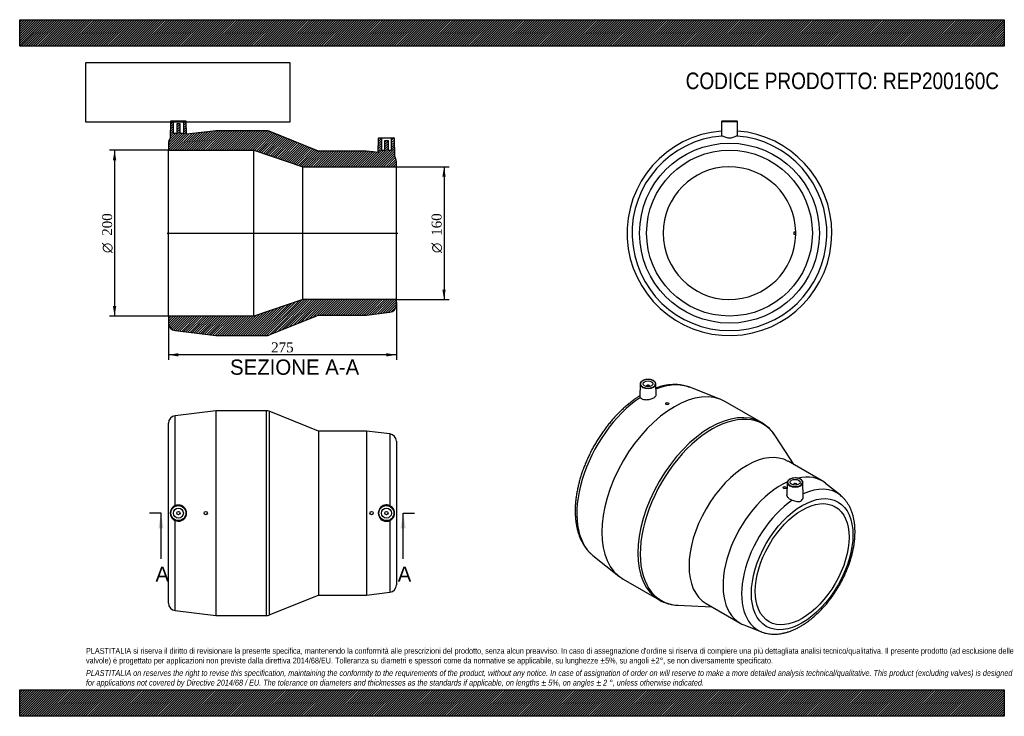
# Model space of a CAD drawing. Header units: millimetres. Extents: x 0 to 1188, y 0 to 840.
import ezdxf
from ezdxf.enums import TextEntityAlignment as Align
from ezdxf.lldxf.tags import DXFTag

# ---------------------------------------------------------------- set-up
doc = ezdxf.new("R2010")
doc.units = ezdxf.units.MM
doc.header["$LTSCALE"] = 4
for name, color, linetype in [('Default', 7, 'Continuous'), ('DV4_Default', 7, 'Continuous'), ('REP200160C', 7, 'Continuous')]:
    doc.layers.add(name, color=color, linetype=linetype)
doc.styles.add('SEACAD_Solid_Edge_ANSI', font='seans.ttf')
doc.styles.add('SEACAD_Solid_Edge_ANSI1_Symbols', font='semeca1.ttf')
doc.styles.add('SEACAD_Times_New_Roman', font='times.ttf')
tags = doc.linetypes.add('CENTER2', pattern=[28.575, 19.05, -3.175, 3.175, -3.175]).pattern_tags.tags
tags[10:11] = [DXFTag(74, 4), DXFTag(75, 0), DXFTag(340, '0'), DXFTag(46, 0.0), DXFTag(50, 0.0), DXFTag(44, 0.0), DXFTag(45, 0.0)]
tags[8:9] = [DXFTag(74, 4), DXFTag(75, 0), DXFTag(340, '0'), DXFTag(46, 0.0), DXFTag(50, 0.0), DXFTag(44, 0.0), DXFTag(45, 0.0)]
tags[6:7] = [DXFTag(74, 4), DXFTag(75, 0), DXFTag(340, '0'), DXFTag(46, 0.0), DXFTag(50, 0.0), DXFTag(44, 0.0), DXFTag(45, 0.0)]
tags[4:5] = [DXFTag(74, 4), DXFTag(75, 0), DXFTag(340, '0'), DXFTag(46, 0.0), DXFTag(50, 0.0), DXFTag(44, 0.0), DXFTag(45, 0.0)]
doc.dimstyles.new('ANSImm', dxfattribs={"dimtxt": 12, "dimasz": 12, "dimexe": 6, "dimexo": 0, "dimgap": 3, "dimtad": 1, "dimdsep": 46, "dimtxsty": 'SEACAD_Times_New_Roman', "dimblk1": '_SE_FILLED', "dimblk2": '_SE_FILLED', "dimsah": 1, "dimcen": 6, "dimazin": 0, "dimtfac": 0.85, "dimtdec": 3, "dimtofl": 0, "dimtmove": 0, "dimatfit": 3, "dimfxl": 1, "dimarcsym": 0})
picture_1 = doc.add_image_def('image1.jpg', size_in_pixel=(4302, 1260))

# ---------------------------------------------------------------- blocks, each defined once
blk = doc.blocks.new('SE')
at = {"layer": 'REP200160C', "color": 7, "linetype": 'Continuous'}
for p, q in [((236.5, 368.5), (187.4, 362.5)), ((236.5, 368.5), (236.5, 121.5)), ((297.8, 368.5), (236.5, 368.5)), ((297.8, 121.5), (297.8, 368.5)), ((187.4, 253.9), (187.4, 362.5)), ((301.1, 367.9), (301.1, 122.2)), ((360.5, 344), (301.1, 367.9)), ((179.5, 136.5), (179.5, 353.5)), ((360.5, 344), (360.5, 146)), ((418.5, 344), (360.5, 344)), ((418.5, 344), (418.5, 146)), ((446.6, 340.5), (418.5, 344)), ((446.6, 340.5), (446.6, 254)), ((454.5, 331.6), (454.5, 158.5)), ((187.4, 127.5), (187.4, 236.1)), ((446.6, 236.1), (446.6, 149.5)), ((301.1, 122.2), (360.5, 146)), ((360.5, 146), (418.5, 146)), ((418.5, 146), (446.6, 149.5)), ((187.4, 127.5), (236.5, 121.5)), ((236.5, 121.5), (297.8, 121.5))]:
    blk.add_line(p, q, dxfattribs=at)
for centre, radius in [((191.5, 245), 9.51), ((191.5, 245), 9.01), ((191.5, 245), 6), ((442.5, 245), 9.51), ((442.5, 245), 9.01), ((442.5, 245), 6), ((191.5, 245), 2), ((224.5, 245), 2), ((424.5, 245), 2), ((442.5, 245), 2)]:
    blk.add_circle(centre, radius, dxfattribs=at)
for centre, radius, start, end in [((297.8, 359.5), 9, 68.1177, 90), ((188.5, 353.5), 9, 97.0013, 180), ((445.5, 331.6), 9, 0, 82.875), ((191.4, 245), 9.78, 114.2691, 245.7309), ((191.5, 245), 9.8, 245.4524, 114.5476), ((442.5, 245), 9.84, 65.432, 294.568), ((442.6, 245), 9.82, 294.3042, 65.6958), ((445.5, 158.5), 9, 277.125, 0), ((188.5, 136.5), 9, 180, 262.9987), ((297.8, 130.5), 9, 270, 291.8823)]:
    blk.add_arc(centre, radius, start, end, dxfattribs=at)
blk = doc.blocks.new('SE1')
at = {"layer": 'REP200160C', "color": 7, "linetype": 'Continuous'}
for p, q in [((748.6, 400.6), (748.3, 385.8)), ((756.1, 398.3), (756.1, 397.7)), ((760.1, 397.7), (760.1, 398.3)), ((767.9, 387.6), (767.6, 400.6)), ((846.1, 382), (808.6, 396.7)), ((779.4, 377.1), (779.4, 376.7)), ((783.4, 377), (783.4, 377.1)), ((895, 354.3), (851.7, 379.3)), ((934.3, 303.3), (911.9, 337.9)), ((968.1, 283.8), (927.1, 307.5)), ((920.8, 276), (920.8, 276)), ((924.8, 275.7), (924.8, 276)), ((926.1, 281.8), (925.8, 267.2)), ((933.6, 279.5), (933.6, 278.9)), ((937.6, 278.9), (937.6, 279.5)), ((945.4, 265.4), (945.1, 281.8)), ((990.3, 266.5), (972.3, 280.9)), ((691.6, 194), (723, 168.9)), ((728.2, 165.4), (771.5, 140.4)), ((794.1, 133.9), (835.3, 131.9)), ((828.1, 136), (869.1, 112.3)), ((873.7, 110.1), (895.1, 101.8))]:
    blk.add_line(p, q, dxfattribs=at)
for centre, radius, start, end in [((870.3, 311.8), 49.1, 31.7928, 59.6678), ((935.3, 274), 13.4, 88.7591, 118.1062), ((796, 183.2), 49.3, 240.1456, 268.2916)]:
    blk.add_arc(centre, radius, start, end, dxfattribs=at)
for centre, major_axis, start_param, end_param in [((758.1, 401), (-9.01, 0), 2.252117, 6.283185), ((789.9, 272.4), (-61.8, -107), 3.141593, 6.283185), ((758.1, 400.6), (9.51, 0), 3.177908, 6.283185), ((758.1, 400.6), (9.51, 0), 3.12925, 3.177908), ((758.1, 401), (-9.01, 0), 0, 0.660336), ((758.1, 401), (-9.01, 0), 0.660336, 2.252117), ((758.1, 398.3), (-2, 0), 2.451775, 6.283185), ((758.1, 398.3), (-2, 0), 0, 0.689818), ((758.1, 400.6), (9.51, 0), 0.012343, 0.085404), ((758.1, 400.6), (9.51, 0), 0, 0.012343), ((755.2, 292.4), (58.7, 101.7), 0.086947, 0.633891), ((755.2, 292.4), (58.7, 101.7), 0.861368, 3.054645), ((833.2, 247.3), (61.8, 107), 0, 3.141335), ((835.6, 246), (-61.4, -106.4), 2.853627, 6.283185), ((833.2, 247.3), (61.8, 107), 6.280768, 6.283185), ((877.6, 221.7), (-49.5, -85.7), 3.141593, 6.283185), ((935.6, 282.2), (-9.01, 0), 2.408895, 6.283185), ((918.6, 198.1), (-49.5, -85.7), 3.053089, 3.631648), ((918.6, 198.1), (-49.5, -85.7), 3.817846, 6.283185), ((935.6, 281.8), (9.51, 0), 3.12925, 3.228615), ((935.6, 281.8), (9.51, 0), 3.228615, 6.22239), ((935.6, 282.2), (-9.01, 0), 0, 0.778971), ((935.6, 282.2), (-9.01, 0), 0.778971, 2.408895), ((935.6, 279.5), (2, 0), 0, 3.83141), ((935.6, 279.5), (2, 0), 5.593368, 6.283185), ((935.6, 281.8), (9.51, 0), 6.22239, 6.283185), ((935.6, 281.8), (9.51, 0), 0, 0.012343), ((938.5, 186.6), (-47.7, -82.7), 3.052417, 3.824762), ((938.5, 186.6), (-47.7, -82.7), 4.020822, 6.371689), ((835.6, 246), (-61.4, -106.4), 0, 0.287965), ((918.6, 198.1), (-49.5, -85.7), 0, 0.088504), ((938.5, 186.6), (-47.7, -82.7), 0.088504, 0.090183)]:
    blk.add_ellipse(centre, major_axis=major_axis, ratio=0.57735, start_param=start_param, end_param=end_param, dxfattribs=at)
for centre, major_axis in [((758.1, 401), (-6, 0)), ((781.4, 377.1), (-2, 0)), ((935.6, 282.2), (6, 0)), ((922.8, 276), (2, 0)), ((944.1, 183.4), (-43.3, -75)), ((944.1, 183.4), (-40, -69.3))]:
    blk.add_ellipse(centre, major_axis=major_axis, ratio=0.57735, dxfattribs=at)
for points, knots in [([(757.8, 406.2), (757.6, 406.2), (756.8, 406.2), (755.5, 406.1), (754, 405.7), (752.6, 405.2), (751.3, 404.6), (750.3, 403.9), (749.5, 403), (748.9, 402.1), (748.6, 401.2), (748.6, 400.6), (748.6, 400.3)], [0, 0, 0, 0, 0.049904, 0.158388, 0.266989, 0.375813, 0.484951, 0.594436, 0.704045, 0.812945, 0.919937, 1, 1, 1, 1]), ([(767.5, 401.1), (767.5, 401.2), (767.5, 401.6), (767.1, 402.4), (766.5, 403.3), (765.7, 404.1), (764.6, 404.8), (763.3, 405.4), (761.8, 405.8), (760.3, 406.1), (758.9, 406.3), (758.2, 406.2), (757.8, 406.2)], [0, 0, 0, 0, 0.041001, 0.149224, 0.258717, 0.370388, 0.483658, 0.597565, 0.711439, 0.825147, 0.938721, 1, 1, 1, 1]), ([(808.5, 396.7), (807.6, 397.1), (805.8, 397.7), (802.5, 398.6), (799, 399.4), (795.4, 399.8), (791.7, 400.1), (787.9, 400), (784, 399.7), (780, 399.2), (776, 398.4), (771.9, 397.3), (769.1, 396.4), (767.7, 395.9), (767.7, 395.9)], [0, 0, 0, 0, 0.0521092, 0.1202247, 0.1886659, 0.2575385, 0.3269195, 0.3968531, 0.4673495, 0.5383873, 0.6099186, 0.6818766, 0.7541841, 0.7561408, 0.7561408, 0.7561408, 0.7561408]), ([(748.3, 386.5), (747.3, 385.8), (744.8, 384.2), (741.1, 381.7), (737, 378.6), (733, 375.4), (729.1, 371.9), (725.2, 368.3), (721.4, 364.5), (717.7, 360.6), (714.1, 356.5), (710.6, 352.2), (707.1, 347.8), (703.8, 343.3), (700.6, 338.7), (697.6, 333.9), (694.6, 329.1), (691.8, 324.2), (689.2, 319.2), (686.7, 314.1), (684.4, 309), (682.2, 303.9), (680.2, 298.7), (678.3, 293.6), (676.7, 288.4), (675.2, 283.2), (673.9, 278), (672.8, 272.9), (671.9, 267.7), (671.1, 262.7), (670.6, 257.7), (670.3, 252.8), (670.2, 247.9), (670.3, 243.2), (670.6, 238.5), (671.1, 234), (671.8, 229.6), (672.7, 225.4), (673.9, 221.2), (675.2, 217.3), (676.7, 213.6), (678.5, 210), (680.4, 206.6), (682.5, 203.5), (684.8, 200.5), (687.3, 197.8), (689.6, 195.6), (691, 194.5), (691.6, 194)], [0.0067227, 0.0067227, 0.0067227, 0.0067227, 0.023333, 0.0454224, 0.0674984, 0.0895578, 0.1115986, 0.1336205, 0.1556236, 0.1776091, 0.1995782, 0.2215329, 0.2434751, 0.265407, 0.2873308, 0.3092489, 0.3311636, 0.3530774, 0.3749925, 0.3969107, 0.4188345, 0.4407662, 0.4627084, 0.4846633, 0.5066334, 0.5286209, 0.5506279, 0.5726561, 0.5947069, 0.6167814, 0.6388797, 0.6610008, 0.6831426, 0.7053009, 0.7274695, 0.7496357, 0.7717852, 0.7939005, 0.8159601, 0.8379395, 0.8598126, 0.8815533, 0.9031387, 0.9245519, 0.9457845, 0.9668389, 0.9877283, 1, 1, 1, 1]), ([(748.9, 384.4), (749.2, 384), (749.6, 383.6), (750.5, 383), (751, 382.7), (752.3, 382.3), (752.9, 382.1), (754.4, 381.9), (755.2, 381.8), (757.6, 381.8), (759.2, 382), (762.4, 382.8), (763.8, 383.4), (766.2, 384.7), (767, 385.5), (767.8, 386.7), (767.9, 387.2), (767.9, 387.6)], [0, 0, 0, 0, 0.0625, 0.0625, 0.125, 0.125, 0.1875, 0.1875, 0.25, 0.25, 0.375, 0.375, 0.5, 0.5, 0.625, 0.625, 0.6986414, 0.6986414, 0.6986414, 0.6986414]), ([(783.4, 377), (783.4, 376.8), (783.2, 376.5), (782.5, 376.1), (782, 375.9), (780.9, 375.8), (780.4, 375.9), (779.7, 376.2), (779.4, 376.5), (779.4, 376.7), (779.4, 376.7), (779.4, 376.7)], [0, 0, 0, 0, 0.125, 0.125, 0.25, 0.25, 0.375, 0.375, 0.5, 0.5, 0.5029959, 0.5029959, 0.5029959, 0.5029959]), ([(929, 285.9), (928.7, 285.7), (928.2, 285.4), (927.4, 284.7), (926.6, 283.8), (926.2, 282.8), (926, 281.9), (926.1, 281.4), (926.1, 281.2)], [0, 0, 0, 0, 0.103525, 0.300258, 0.496942, 0.691412, 0.881725, 1, 1, 1, 1]), ([(945, 281.4), (945.1, 281.7), (945.1, 282.2), (944.8, 283.2), (944.3, 284.1), (943.6, 284.9), (942.6, 285.7), (941.4, 286.3), (940, 286.8), (938.5, 287.2), (937, 287.4), (936.1, 287.4), (935.6, 287.4)], [0, 0, 0, 0, 0.083867, 0.184048, 0.284594, 0.386985, 0.491205, 0.596391, 0.701764, 0.807005, 0.912099, 1, 1, 1, 1]), ([(924.8, 275.7), (924.8, 275.3), (924.6, 275), (923.9, 274.6), (923.4, 274.5), (922.3, 274.6), (921.8, 274.7), (921.1, 275.3), (920.8, 275.6), (920.8, 276)], [0.3752025, 0.3752025, 0.3752025, 0.3752025, 0.5, 0.5, 0.625, 0.625, 0.75, 0.75, 0.875, 0.875, 0.875, 0.875]), ([(932.2, 260.5), (931.4, 260.8), (930.6, 261), (929.3, 261.7), (928.7, 262.1), (927.6, 263), (927.2, 263.5), (926.4, 264.5), (926.2, 265.1), (925.8, 266.2), (925.7, 266.7), (925.8, 267.2)], [0, 0, 0, 0, 0.0625, 0.0625, 0.125, 0.125, 0.1875, 0.1875, 0.25, 0.25, 0.3074685, 0.3074685, 0.3074685, 0.3074685]), ([(932.2, 260.5), (934, 260), (935.9, 259.5), (938.6, 259), (939.4, 258.9), (941.1, 259), (941.9, 259.2), (943.2, 260), (943.8, 260.6), (944.7, 262), (945, 262.7), (945.4, 264.1), (945.4, 264.8), (945.4, 265.4)], [0, 0, 0, 0, 0.25, 0.25, 0.375, 0.375, 0.5, 0.5, 0.625, 0.625, 0.75, 0.75, 0.8524784, 0.8524784, 0.8524784, 0.8524784]), ([(942.2, 108.6), (942.9, 109), (944.7, 110.1), (948, 112.1), (951.6, 114.7), (955.3, 117.6), (958.9, 120.6), (962.4, 123.8), (965.8, 127.2), (969.2, 130.7), (972.5, 134.4), (975.7, 138.3), (978.7, 142.2), (981.7, 146.3), (984.5, 150.6), (987.2, 154.9), (989.8, 159.3), (992.2, 163.8), (994.5, 168.3), (996.6, 172.9), (998.5, 177.6), (1000.3, 182.2), (1001.9, 186.9), (1003.3, 191.6), (1004.6, 196.3), (1005.6, 200.9), (1006.5, 205.6), (1007.2, 210.1), (1007.6, 214.7), (1007.9, 219.1), (1007.9, 223.5), (1007.8, 227.8), (1007.4, 232), (1006.8, 236), (1006, 240), (1005, 243.7), (1003.8, 247.3), (1002.3, 250.8), (1000.7, 254), (998.9, 257), (996.9, 259.8), (994.7, 262.4), (992.5, 264.7), (991, 265.8), (990.3, 266.5)], [0, 0, 0, 0, 0.013025, 0.03746, 0.061875, 0.08627, 0.110641, 0.134984, 0.159299, 0.183587, 0.207851, 0.232093, 0.256317, 0.280526, 0.304724, 0.328914, 0.353102, 0.377291, 0.401485, 0.425686, 0.449899, 0.474129, 0.498379, 0.522654, 0.546957, 0.571291, 0.595659, 0.620063, 0.644503, 0.668978, 0.693483, 0.71801, 0.742545, 0.767064, 0.79154, 0.815938, 0.840219, 0.864341, 0.888264, 0.911955, 0.935392, 0.958573, 0.981511, 1, 1, 1, 1]), ([(895.3, 101.8), (895.5, 101.6), (896.7, 101.1), (899.1, 100.4), (902.3, 99.7), (905.6, 99.2), (909, 99), (912.4, 99), (916, 99.3), (919.6, 99.9), (923.3, 100.7), (927, 101.7), (930.8, 103), (934.5, 104.6), (938.4, 106.4), (940.8, 107.8), (942.2, 108.6)], [0, 0, 0, 0, 0.018072, 0.089932, 0.162137, 0.234856, 0.308222, 0.382322, 0.457189, 0.532807, 0.609113, 0.686011, 0.763384, 0.841113, 0.919084, 1, 1, 1, 1])]:
    blk.add_open_spline(points, degree=3, knots=knots, dxfattribs=at)
blk.add_open_spline([(748.9, 384.4), (748.5, 385), (748.3, 385.4), (748.3, 385.8)], degree=3, dxfattribs=at)
blk = doc.blocks.new('SE2')
at = {"layer": 'REP200160C', "color": 7, "linetype": 'Continuous'}
for p, q in [((846.9, 717.2), (846.6, 700.2)), ((846.9, 717.2), (865.9, 717.2)), ((865.4, 717.6), (847.4, 717.6)), ((866.2, 700.2), (865.9, 717.2)), ((934.4, 584.1), (936.4, 584.1)), ((934.4, 581.1), (934.4, 584.1)), ((936.4, 581.1), (934.4, 581.1))]:
    blk.add_line(p, q, dxfattribs=at)
for radius in [108.5, 100]:
    blk.add_circle((856.4, 582.6), radius, dxfattribs=at)
for centre, radius, start, end in [((847.4, 717.1), 0.5, 90, 179), ((865.4, 717.1), 0.5, 1, 90), ((856.4, 582.6), 123.5, 94.5082, 0), ((856.4, 582.6), 123.5, 0, 85.4918), ((856.4, 582.6), 117.5, 94.3527, 85.6473), ((856.4, 582.6), 80, 1.0744, 358.9256), ((856.4, 582.6), 80, 358.9256, 1.0744)]:
    blk.add_arc(centre, radius, start, end, dxfattribs=at)
blk.add_open_spline([(846.6, 700.2), (846.6, 700), (846.9, 699.9), (847.5, 699.8)], degree=3, dxfattribs=at)
for points, knots in [([(865.3, 699.8), (864.5, 699.6), (863.2, 699), (860.9, 698), (860.1, 697.7), (858.3, 697.2), (857.4, 697), (855.4, 697), (854.5, 697.2), (852.7, 697.7), (851.8, 698), (850.3, 698.7), (849.6, 699), (848.4, 699.5), (847.9, 699.7), (847.5, 699.8)], [0, 0, 0, 0, 0.25, 0.25, 0.375, 0.375, 0.5, 0.5, 0.625, 0.625, 0.75, 0.75, 0.875, 0.875, 1, 1, 1, 1]), ([(865.3, 699.8), (865.6, 699.8), (865.9, 699.9), (866.1, 700.1), (866.2, 700.1), (866.2, 700.2)], [0, 0, 0, 0, 0.0625, 0.0625, 0.1078054, 0.1078054, 0.1078054, 0.1078054])]:
    blk.add_open_spline(points, degree=3, knots=knots, dxfattribs=at)
blk = doc.blocks.new('SE4')
at = {"color": 7, "linetype": 'Continuous', "style": 'SEACAD_Solid_Edge_ANSI'}
blk.add_text('A', height=18.4, dxfattribs=at).set_placement((163.8, 180.6), align=Align.TOP_LEFT)
blk = doc.blocks.new('SE5')
at = {"color": 7, "linetype": 'Continuous', "style": 'SEACAD_Solid_Edge_ANSI'}
blk.add_text('A', height=18.4, dxfattribs=at).set_placement((456.1, 180.6), align=Align.TOP_LEFT)
blk = doc.blocks.new('SEANNOT_GROUP')
at = {"linetype": 'Continuous'}
blk.add_hatch(color=7, dxfattribs=at).paths.add_polyline_path([(173.5, 226.6), (170.5, 245), (167.4, 226.6)])
at = {"color": 7, "linetype": 'Continuous'}
blk.add_lwpolyline([(170.5, 189.8), (170.5, 245)], dxfattribs=at)
blk = doc.blocks.new('SEANNOT_GROUP1')
at = {"linetype": 'Continuous'}
blk.add_hatch(color=7, dxfattribs=at).paths.add_polyline_path([(465.8, 226.6), (462.7, 245), (459.6, 226.6)])
at = {"color": 7, "linetype": 'Continuous'}
blk.add_lwpolyline([(462.7, 189.8), (462.7, 245)], dxfattribs=at)
blk = doc.blocks.new('SE3')
at = {"layer": 'Default', "color": 7, "linetype": 'CENTER2'}
for p, q in [((170.5, 245), (156.7, 245)), ((462.7, 245), (476.5, 245))]:
    blk.add_line(p, q, dxfattribs=at)
at = {"layer": 'Default', "color": 7, "linetype": 'CENTER2', "const_width": 0.0001}
blk.add_lwpolyline([(170.5, 245), (462.7, 245)], dxfattribs=at)
at = {"layer": 'Default'}
for name in ['SEANNOT_GROUP', 'SEANNOT_GROUP1', 'SE4', 'SE5']:
    blk.add_blockref(name, (0, 0), dxfattribs=at)
blk = doc.blocks.new('SE6')
at = {"layer": 'REP200160C', "linetype": 'Continuous'}
h = blk.add_hatch(dxfattribs=at)
h.set_pattern_fill('LINE', scale=0.62992, angle=45, style=0)
edge = h.paths.add_edge_path()
edge.add_line((185.5, 702.6), (185.5, 717.6))
edge.add_line((185.5, 717.6), (182.5, 717.6))
edge.add_arc((182.5, 717.1), 0.5, 90, 179)
edge.add_line((182, 717.2), (181.7, 697))
edge.add_arc((188.5, 691.2), 9, 139.6626, 180)
edge.add_line((179.5, 691.2), (179.5, 682.6))
edge.add_line((179.5, 682.6), (282.5, 682.6))
edge.add_line((282.5, 682.6), (341.5, 662.6))
edge.add_line((341.5, 662.6), (454.5, 662.6))
edge.add_line((454.5, 662.6), (454.5, 669.2))
edge.add_arc((445.5, 669.2), 9, 0, 39.9886)
edge.add_line((452.4, 675), (452, 697.2))
edge.add_arc((451.5, 697.1), 0.5, 1, 90)
edge.add_line((451.5, 697.6), (448.5, 697.6))
edge.add_line((448.5, 697.6), (448.5, 682.6))
edge.add_line((448.5, 682.6), (444.5, 682.6))
edge.add_line((444.5, 682.6), (444.5, 694.4))
edge.add_line((444.5, 694.4), (440.5, 694.4))
edge.add_line((440.5, 694.4), (440.5, 682.6))
edge.add_line((440.5, 682.6), (436.5, 682.6))
edge.add_line((436.5, 682.6), (436.5, 697.6))
edge.add_line((436.5, 697.6), (433.5, 697.6))
edge.add_arc((433.5, 697.1), 0.5, 90, 179)
edge.add_line((433, 697.2), (432.7, 679.9))
edge.add_line((432.7, 679.9), (426.5, 680.6))
edge.add_line((426.5, 680.6), (426.5, 681.1))
edge.add_line((426.5, 681.1), (422.5, 681.1))
edge.add_line((422.5, 681.1), (418.5, 681.6))
edge.add_line((418.5, 681.6), (360.5, 681.6))
edge.add_line((360.5, 681.6), (301.1, 705.5))
edge.add_arc((297.8, 697.1), 9, 68.1177, 90)
edge.add_line((297.8, 706.1), (236.5, 706.1))
edge.add_line((236.5, 706.1), (226.5, 704.9))
edge.add_line((226.5, 704.9), (226.5, 704.9))
edge.add_line((226.5, 704.9), (222.5, 704.9))
edge.add_line((222.5, 704.9), (222.5, 704.4))
edge.add_line((222.5, 704.4), (201.3, 701.8))
edge.add_line((201.3, 701.8), (201, 717.2))
edge.add_arc((200.5, 717.1), 0.5, 1, 90)
edge.add_line((200.5, 717.6), (197.5, 717.6))
edge.add_line((197.5, 717.6), (197.5, 702.6))
edge.add_line((197.5, 702.6), (193.5, 702.6))
edge.add_line((193.5, 702.6), (193.5, 714.4))
edge.add_line((193.5, 714.4), (189.5, 714.4))
edge.add_line((189.5, 714.4), (189.5, 702.6))
edge.add_line((189.5, 702.6), (185.5, 702.6))
h = blk.add_hatch(dxfattribs=at)
h.set_pattern_fill('LINE', scale=0.62992, angle=45, style=0)
edge = h.paths.add_edge_path()
edge.add_line((454.5, 496.1), (454.5, 502.6))
edge.add_line((454.5, 502.6), (341.5, 502.6))
edge.add_line((341.5, 502.6), (282.5, 482.6))
edge.add_line((282.5, 482.6), (179.5, 482.6))
edge.add_line((179.5, 482.6), (179.5, 474.1))
edge.add_arc((188.5, 474.1), 9, 180, 262.9987)
edge.add_line((187.4, 465.2), (236.5, 459.1))
edge.add_line((236.5, 459.1), (297.8, 459.1))
edge.add_arc((297.8, 468.1), 9, 270, 291.8823)
edge.add_line((301.1, 459.8), (360.5, 483.6))
edge.add_line((360.5, 483.6), (418.5, 483.6))
edge.add_line((418.5, 483.6), (446.6, 487.2))
edge.add_arc((445.5, 496.1), 9, 277.125, 360)
at = {"layer": 'DV4_Default', "color": 7, "linetype": 'CENTER2'}
blk.add_line((177.8, 582.6), (456.3, 582.6), dxfattribs=at)
at = {"layer": 'REP200160C', "color": 7, "linetype": 'Continuous'}
for p, q in [((182, 717.2), (181.7, 697)), ((185.5, 717.6), (182.5, 717.6)), ((197.5, 717.6), (185.5, 717.6)), ((185.5, 702.6), (185.5, 717.6)), ((189.5, 714.4), (189.5, 702.6)), ((193.5, 714.4), (189.5, 714.4)), ((193.5, 702.6), (193.5, 714.4)), ((197.5, 717.6), (197.5, 702.6)), ((200.5, 717.6), (197.5, 717.6)), ((201.3, 701.8), (201, 717.2)), ((189.5, 702.6), (185.5, 702.6)), ((197.5, 702.6), (193.5, 702.6)), ((222.5, 704.4), (201.3, 701.8)), ((222.5, 704.4), (222.5, 704.9)), ((222.5, 704.9), (226.5, 704.9)), ((236.5, 706.1), (226.5, 704.9)), ((226.5, 704.9), (226.5, 704.9)), ((297.8, 706.1), (236.5, 706.1)), ((360.5, 681.6), (301.1, 705.5)), ((179.5, 691.2), (179.5, 682.6)), ((432.7, 679.9), (433, 697.2)), ((433.5, 697.6), (436.5, 697.6)), ((436.5, 697.6), (448.5, 697.6)), ((436.5, 697.6), (436.5, 682.6)), ((440.5, 694.4), (444.5, 694.4)), ((440.5, 682.6), (440.5, 694.4)), ((444.5, 694.4), (444.5, 682.6)), ((448.5, 697.6), (451.5, 697.6)), ((448.5, 682.6), (448.5, 697.6)), ((452, 697.2), (452.4, 675)), ((179.5, 482.6), (179.5, 682.6)), ((179.5, 682.6), (282.5, 682.6)), ((282.5, 482.6), (282.5, 682.6)), ((282.5, 682.6), (341.5, 662.6)), ((418.5, 681.6), (360.5, 681.6)), ((422.5, 681.1), (418.5, 681.6)), ((422.5, 681.1), (426.5, 681.1)), ((426.5, 681.1), (426.5, 680.6)), ((432.7, 679.9), (426.5, 680.6)), ((436.5, 682.6), (440.5, 682.6)), ((444.5, 682.6), (448.5, 682.6)), ((454.5, 662.6), (454.5, 669.2)), ((341.5, 502.6), (341.5, 662.6)), ((341.5, 662.6), (454.5, 662.6)), ((454.5, 502.6), (454.5, 662.6)), ((341.5, 502.6), (282.5, 482.6)), ((454.5, 502.6), (341.5, 502.6)), ((454.5, 496.1), (454.5, 502.6)), ((418.5, 483.6), (446.6, 487.2)), ((282.5, 482.6), (179.5, 482.6)), ((179.5, 482.6), (179.5, 474.1)), ((301.1, 459.8), (360.5, 483.6)), ((360.5, 483.6), (418.5, 483.6)), ((187.4, 465.2), (236.5, 459.1)), ((236.5, 459.1), (297.8, 459.1))]:
    blk.add_line(p, q, dxfattribs=at)
for centre, radius, start, end in [((182.5, 717.1), 0.5, 90, 179), ((200.5, 717.1), 0.5, 1, 90), ((297.8, 697.1), 9, 68.1177, 90), ((188.5, 691.2), 9, 139.6626, 180), ((433.5, 697.1), 0.5, 90, 179), ((451.5, 697.1), 0.5, 1, 90), ((445.5, 669.2), 9, 0, 39.9886), ((445.5, 496.1), 9, 277.125, 0), ((188.5, 474.1), 9, 180, 262.9987), ((297.8, 468.1), 9, 270, 291.8823)]:
    blk.add_arc(centre, radius, start, end, dxfattribs=at)
blk = doc.blocks.new('GDimGGroup')
at = {"layer": 'Default', "linetype": 'Continuous'}
for points in [[(514, 650.6), (512, 662.6), (510, 650.6)], [(514, 514.6), (510, 514.6), (512, 502.6)]]:
    blk.add_hatch(color=7, dxfattribs=at).paths.add_polyline_path(points)
at = {"layer": 'Default', "color": 7, "linetype": 'Continuous'}
for p, q in [((454.5, 662.6), (518, 662.6)), ((512, 662.6), (512, 502.6)), ((454.5, 502.6), (518, 502.6))]:
    blk.add_line(p, q, dxfattribs=at)
for s, style, p in [('160', 'SEACAD_Times_New_Roman', (497, 579.4)), ('O', 'SEACAD_Solid_Edge_ANSI1_Symbols', (497, 558.6))]:
    blk.add_text(s, height=12, rotation=90, dxfattribs=dict(at, style=style)).set_placement(p, align=Align.TOP_LEFT)
blk = doc.blocks.new('GDimGGroup1')
at = {"layer": 'Default', "linetype": 'Continuous'}
for points in [[(112.5, 670.6), (116.5, 670.6), (114.5, 682.6)], [(112.5, 494.6), (114.5, 482.6), (116.5, 494.6)]]:
    blk.add_hatch(color=7, dxfattribs=at).paths.add_polyline_path(points)
at = {"layer": 'Default', "color": 7, "linetype": 'Continuous'}
for p, q in [((179.5, 682.6), (108.5, 682.6)), ((114.5, 682.6), (114.5, 482.6)), ((179.5, 482.6), (108.5, 482.6))]:
    blk.add_line(p, q, dxfattribs=at)
for s, style, p in [('200', 'SEACAD_Times_New_Roman', (99.5, 579.4)), ('O', 'SEACAD_Solid_Edge_ANSI1_Symbols', (99.5, 558.6))]:
    blk.add_text(s, height=12, rotation=90, dxfattribs=dict(at, style=style)).set_placement(p, align=Align.TOP_LEFT)
blk = doc.blocks.new('DMBLK28')
at = {"layer": 'Default', "linetype": 'Continuous'}
for points in [[(191.5, 433.9), (191.5, 437.9), (179.5, 435.9)], [(442.5, 433.9), (454.5, 435.9), (442.5, 437.9)]]:
    blk.add_hatch(color=7, dxfattribs=at).paths.add_polyline_path(points)
at = {"layer": 'Default', "color": 7, "linetype": 'Continuous'}
for p, q in [((454.5, 499.4), (454.5, 429.9)), ((179.5, 478.4), (179.5, 429.9)), ((454.5, 435.9), (179.5, 435.9))]:
    blk.add_line(p, q, dxfattribs=at)
at = {"layer": 'Default', "color": 7, "linetype": 'Continuous', "style": 'SEACAD_Times_New_Roman'}
blk.add_text('275', height=12, dxfattribs=at).set_placement((303.4, 450.9), align=Align.TOP_LEFT)
blk = doc.blocks.new('_SE_FILLED')
at = {"color": 0}
blk.add_line((0, 0), (-1, 0), dxfattribs=at)
blk.add_solid([(0, 0), (-1, -0.1665), (-1, 0.1665), (0, 0)], dxfattribs=at)

msp = doc.modelspace()

# ---------------------------------------------------------------- hatches: boundary and pattern name
at = {"layer": 'Default', "linetype": 'Continuous'}
h = msp.add_hatch(dxfattribs=at)
h.set_pattern_fill('LINE', scale=0.629921, angle=45, style=0)
h.paths.add_polyline_path([(1188, 808), (1188, 840), (0, 840), (0, 808)])
for points in [[(1188, 808), (1188, 840), (0, 840), (0, 808)], [(1188, 0), (1188, 32), (0, 32), (0, 0)]]:
    msp.add_hatch(color=7, dxfattribs=at).paths.add_polyline_path(points)
h = msp.add_hatch(dxfattribs=at)
h.set_pattern_fill('LINE', scale=0.629921, angle=45, style=0)
h.paths.add_polyline_path([(1188, 0), (1188, 32), (0, 32), (0, 0)])

# ---------------------------------------------------------------- linework, layer by layer
at = {"layer": 'Default', "color": 7, "linetype": 'Continuous'}
for p, q in [((0, 840), (1188, 840)), ((0, 808), (0, 840)), ((1188, 840), (1188, 808)), ((1188, 808), (0, 808)), ((0, 32), (1188, 32)), ((0, 0), (0, 32)), ((1188, 32), (1188, 0)), ((1188, 0), (0, 0))]:
    msp.add_line(p, q, dxfattribs=at)

# ---------------------------------------------------------------- block references
at = {"layer": 'Default'}
for name in ['SE6', 'SE2', 'GDimGGroup1', 'GDimGGroup', 'SE1', 'SE', 'SE3']:
    msp.add_blockref(name, (0, 0), dxfattribs=at)

# ---------------------------------------------------------------- texts
at = {"layer": 'Default', "color": 7, "linetype": 'Continuous', "style": 'SEACAD_Solid_Edge_ANSI'}
msp.add_text('SEZIONE A-A', height=18.4, dxfattribs=at).set_placement((253.775, 430.251), align=Align.TOP_LEFT)
at = {"layer": 'Default', "attachment_point": 1}
for s, insert, char_height, width in [('{\\fArial Narrow|b0||i0||c0|p34;\\C7;\\H20.;\\W1.;CODICE PRODOTTO: REP200160C}', (803.555, 776.254), 20, 379.20913), ("{\\fArial Narrow|b0||i0||c0|p34;\\C7;\\H7.;\\W1.;PLASTITALIA si riserva il diritto di revisionare la presente specifica, mantenendo la conformità alle prescrizioni del prodotto, senza alcun preavviso. In caso di assegnazione d'ordine si riserva di compiere una più dettagliata analisi tecnico/qualitativa. Il presente prodotto (ad esclusione delle \\P}{\\fArial Narrow|b0||i0||c0|p34;\\C7;\\H7.;\\W1.;valvole) è progettato per applicazioni non previste dalla direttiva 2014/68/EU. Tolleranza su diametri e spessori come da normative se applicabile, su lunghezze ±5%, su angoli ±2°, se non diversamente specificato.\\P}{\\fArial Narrow|b0||i0||c0|p34;\\C7;\\H2.;\\W1.;   \\P}{\\fArial Narrow|b0||i1||c0|p34;\\C7;\\H7.;\\W1.;PLASTITALIA on reserves the right to revise this specification, maintaining the conformity to the requirements of the product, without any notice. In case of assignation of order on will reserve to make a more detailed analysis technical/qualitative. This product (excluding valves) is designed \\P}{\\fArial Narrow|b0||i1||c0|p34;\\C7;\\H7.;\\W1.;for applications not covered by Directive 2014/68 / EU. The tolerance on diameters and thicknesses as the standards if applicable, on lengths ± 5%, on angles ± 2 °, unless otherwise indicated.\\P}", (80, 82.409), 7, 1028)]:
    msp.add_mtext(s, dxfattribs=dict(at, insert=insert, char_height=char_height, width=width))

# ---------------------------------------------------------------- dimensions: what is measured, and where the dimension line sits
at = {"layer": 'Default', "color": 7, "linetype": 'Continuous'}
dim = msp.add_linear_dim(base=(179.514, 435.883), p1=(454.514, 499.368), p2=(179.514, 478.377), text='\\A1;<>', dimstyle='ANSImm', dxfattribs=at)
dim.commit()
dim.dimension.update_dxf_attribs({"geometry": 'DMBLK28', "text_midpoint": (317.014, 435.883), "dimtype": 160})

# ---------------------------------------------------------------- pictures from other files: only their frames are drawn
image = msp.add_image(picture_1, insert=(80, 716.413), size_in_units=(245.829, 72))
image.dxf.flags = 7

doc.saveas('drawing.dxf')
